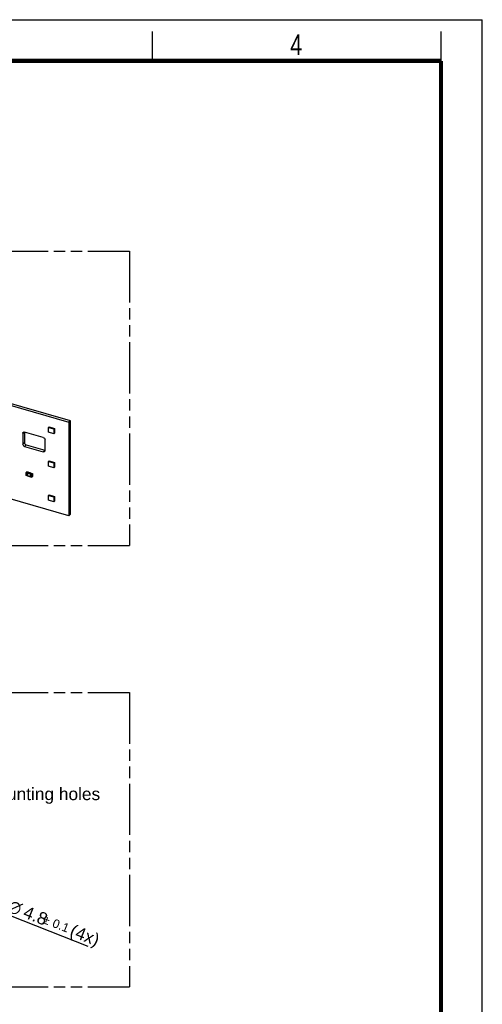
# Model space of a CAD drawing. Header units: millimetres. Extents: x 0 to 210, y 0 to 297.
# Tile 26 of 26: x 131 to 210, y 130 to 297. Entities that reach past the tile are written whole.
import ezdxf

# ---------------------------------------------------------------- set-up
doc = ezdxf.new("R2010")
doc.units = ezdxf.units.MM
doc.header["$LTSCALE"] = 19.36
doc.linetypes.add('PHANTOM', pattern=[0.8, 0.45, -0.05, 0.1, -0.05, 0.1, -0.05])
doc.layers.get('0').update_dxf_attribs({"linetype": 'CONTINUOUS'})
for name, color, linetype in [('DEFAULT_3', 7, 'PHANTOM'), ('Z_DIM_2D', 7, 'CONTINUOUS'), ('Z_NOTICE', 7, 'CONTINUOUS')]:
    doc.layers.add(name, color=color, linetype=linetype)
doc.styles.add('TEXTSTYLE_2', font='txt', dxfattribs={"width": 0.75})
doc.styles.add('TEXTSTYLE_3', font='helveticaneueltw1g-ltcn.otf')
doc.styles.add('TEXTSTYLE_4', font='gdt', dxfattribs={"width": 0.7})
doc.dimstyles.new('DIMSTYLE_6', dxfattribs={"dimtxt": 2.1, "dimasz": 3.5, "dimexe": 1.5, "dimexo": 0, "dimtad": 1, "dimdec": 3, "dimlfac": 5, "dimdsep": 46, "dimtxsty": 'TEXTSTYLE_3', "dimblk": '_FILLED', "dimblk1": '_FILLED', "dimblk2": '_FILLED', "dimcen": 0.09, "dimclrt": 5, "dimadec": 3, "dimazin": 2, "dimtol": 1, "dimtp": 0.1, "dimtm": 0.1, "dimtfac": 1, "dimtdec": 3, "dimtofl": 0, "dimtmove": 0, "dimatfit": 1, "dimldrblk": '_FILLED', "dimfxl": 0, "dimtolj": 1, "dimarcsym": 0})

# ---------------------------------------------------------------- blocks, each defined once
blk = doc.blocks.new('_FILLED')
at = {"color": 0, "linetype": 'ByBlock'}
blk.add_solid([(0, 0), (-1, 0.125), (-1, -0.125)], dxfattribs=at)
blk = doc.blocks.new('*D13')
at = {"layer": 'Z_DIM_2D', "color": 2, "linetype": 'Continuous', "transparency": 16777216}
blk.add_line((118.69, 149.22), (143.05, 139.57), dxfattribs=at)
at = {"layer": 'Z_DIM_2D', "color": 2, "linetype": 'Continuous', "transparency": 16777216, "xscale": 3.5, "yscale": 3.5, "zscale": 3.5, "rotation": 158.3816435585}
blk.add_blockref('_FILLED', (118.69, 149.22), dxfattribs=at)
at = {"layer": 'Z_DIM_2D', "color": 5, "linetype": 'Continuous', "transparency": 16777216}
for s, height, style, p in [('n', 2.1, 'TEXTSTYLE_4', (129.28, 145.59)), ('4.8', 2.1, 'TEXTSTYLE_3', (131.89, 144.55)), ('`', 1.47, 'TEXTSTYLE_4', (135.28, 143.55)), ('0.1', 1.47, 'TEXTSTYLE_3', (136.87, 142.92)), (' (4x)', 2.1, 'TEXTSTYLE_3', (139.05, 141.71))]:
    blk.add_text(s, height=height, rotation=-21.6184, dxfattribs=dict(at, style=style)).set_placement(p)

msp = doc.modelspace()

# ---------------------------------------------------------------- linework, layer by layer
at = {"color": 2, "linetype": 'Continuous'}
for p, q in [((0, 297), (210, 297)), ((210, 0), (210, 297)), ((154, 290), (154, 295)), ((203, 290), (203, 295))]:
    msp.add_line(p, q, dxfattribs=at)
at = {"color": 7, "linetype": 'Continuous'}
for p, q in [((58.98214, 251.94237), (139.81109, 228.60906)), ((140.08609, 228.84722), (59.25714, 252.18053)), ((139.81109, 212.73194), (58.98214, 236.06525)), ((136.36746, 227.73254), (136.45413, 227.80759)), ((136.36746, 227.73254), (137.29122, 227.46587)), ((136.36746, 226.92425), (136.36746, 227.73254)), ((136.45413, 227.80759), (137.37789, 227.54093)), ((137.29122, 227.46587), (137.37789, 227.54093)), ((137.37789, 227.54093), (137.37789, 226.73264)), ((140.08609, 228.84722), (139.81109, 228.60906)), ((139.81109, 228.60906), (139.81109, 212.73194)), ((140.08609, 212.9701), (140.08609, 228.84722)), ((132.01687, 226.73101), (132.01687, 224.88349)), ((132.29187, 226.93635), (132.29187, 225.12164)), ((135.48097, 226.01968), (132.30555, 226.93635)), ((137.29122, 226.65758), (136.36746, 226.92425)), ((137.29122, 227.46587), (137.29122, 226.65758)), ((137.37789, 226.73264), (137.29122, 226.65758)), ((132.30555, 224.51148), (135.48097, 223.59482)), ((132.58055, 224.74964), (135.75597, 223.83297)), ((135.76964, 223.80016), (135.76964, 225.64768)), ((136.36746, 221.95904), (136.45413, 222.0341)), ((136.36746, 221.95904), (137.29122, 221.69237)), ((136.36746, 221.15075), (136.36746, 221.95904)), ((137.29122, 220.88409), (136.36746, 221.15075)), ((136.45413, 222.0341), (137.37789, 221.76743)), ((137.29122, 221.69237), (137.37789, 221.76743)), ((137.29122, 221.69237), (137.29122, 220.88409)), ((137.37789, 220.95914), (137.29122, 220.88409)), ((137.37789, 221.76743), (137.37789, 220.95914)), ((132.55874, 220.07772), (132.55874, 219.56821)), ((132.67081, 220.17665), (132.55997, 220.08067)), ((132.72948, 219.51285), (132.56217, 219.56114)), ((132.88685, 220.11705), (132.67624, 220.17785)), ((132.72948, 219.56481), (132.77278, 219.55231)), ((132.73195, 220.03277), (132.7407, 220.04035)), ((132.73195, 219.98081), (132.7407, 219.98838)), ((132.73195, 219.51315), (132.7407, 219.52073)), ((132.7407, 220.04035), (132.784, 220.02785)), ((132.7407, 219.98838), (132.7407, 220.04035)), ((132.7407, 219.98838), (132.77794, 219.97763)), ((132.7407, 219.52073), (132.7407, 219.56157)), ((132.77794, 219.50998), (132.7407, 219.52073)), ((132.77448, 219.49986), (133.32126, 219.34201)), ((132.784, 220.02785), (132.77525, 220.02027)), ((132.77525, 220.02027), (132.77525, 219.50065)), ((132.87733, 220.10868), (132.88608, 220.11625)), ((133.42581, 219.95034), (132.87733, 220.10868)), ((132.88608, 220.11625), (132.88608, 220.10868)), ((133.36626, 219.38098), (133.32296, 219.39348)), ((133.32373, 219.86194), (133.33248, 219.86951)), ((133.33248, 219.81755), (133.32373, 219.80997)), ((133.32373, 219.39428), (133.32373, 219.80997)), ((133.33248, 219.3499), (133.32373, 219.34232)), ((133.33248, 219.86951), (133.37578, 219.85701)), ((133.33248, 219.81755), (133.33248, 219.86951)), ((133.33248, 219.81755), (133.36972, 219.8068)), ((133.33248, 219.3499), (133.33248, 219.39074)), ((133.36972, 219.33915), (133.33248, 219.3499)), ((133.36626, 219.32902), (133.53357, 219.28073)), ((133.37578, 219.85701), (133.36703, 219.84944)), ((133.36703, 219.84944), (133.36703, 219.79747)), ((133.36703, 219.38178), (133.36703, 219.32982)), ((133.43456, 219.95792), (133.42581, 219.95034)), ((133.43703, 219.95823), (133.64763, 219.89743)), ((133.539, 219.28192), (133.64984, 219.37791)), ((133.64984, 219.37791), (133.64929, 219.37752)), ((133.65107, 219.89037), (133.65107, 219.38086)), ((136.36746, 216.18554), (136.45413, 216.2606)), ((136.36746, 216.18554), (137.29122, 215.91888)), ((136.36746, 215.37725), (136.36746, 216.18554)), ((136.45413, 216.2606), (137.37789, 215.99393)), ((137.29122, 215.91888), (137.37789, 215.99393)), ((137.29122, 215.91888), (137.29122, 215.11059)), ((137.37789, 215.99393), (137.37789, 215.18564)), ((137.29122, 215.11059), (136.36746, 215.37725)), ((137.37789, 215.18564), (137.29122, 215.11059)), ((140.08609, 212.9701), (139.81109, 212.73194))]:
    msp.add_line(p, q, dxfattribs=at)
at = {"color": 9, "linetype": 'Continuous'}
for p, q in [((132.01687, 226.73101), (132.26392, 226.94496)), ((132.29187, 225.12165), (132.01687, 224.88349)), ((132.30555, 224.51148), (132.58055, 224.74964)), ((135.75597, 223.83297), (135.48097, 223.59482)), ((132.56088, 220.07373), (132.72398, 220.02665)), ((132.56088, 219.56422), (132.56088, 220.07373)), ((132.72398, 219.51714), (132.56088, 219.56422)), ((132.56379, 220.08131), (132.67463, 220.17729)), ((132.73195, 220.03277), (132.56379, 220.08131)), ((132.67463, 220.17729), (132.67624, 220.17785)), ((132.72398, 220.02665), (132.72398, 219.97469)), ((132.72398, 219.97469), (132.76728, 219.96219)), ((132.76728, 219.5566), (132.72398, 219.5691)), ((132.72398, 219.5691), (132.72398, 219.51714)), ((132.73195, 219.98081), (132.73195, 220.03277)), ((132.77525, 219.96831), (132.73195, 219.98081)), ((132.73195, 219.51315), (132.73195, 219.56512)), ((132.76728, 219.96219), (132.76728, 219.5566)), ((133.32373, 219.86194), (132.77525, 220.02027)), ((132.77738, 220.01123), (133.31576, 219.85582)), ((132.77738, 219.50172), (132.77738, 220.01123)), ((133.31576, 219.3463), (132.77738, 219.50172)), ((133.31576, 219.85582), (133.31576, 219.3463)), ((133.32373, 219.80997), (133.32373, 219.86194)), ((133.36703, 219.79747), (133.32373, 219.80997)), ((133.32373, 219.34232), (133.32373, 219.39428)), ((133.32586, 219.80094), (133.36917, 219.78844)), ((133.32586, 219.39535), (133.32586, 219.80094)), ((133.36917, 219.38285), (133.32586, 219.39535)), ((133.53518, 219.80089), (133.36703, 219.84944)), ((133.36917, 219.8404), (133.53227, 219.79332)), ((133.36917, 219.78844), (133.36917, 219.8404)), ((133.36917, 219.33089), (133.36917, 219.38285)), ((133.53227, 219.2838), (133.36917, 219.33089)), ((133.43456, 219.95792), (133.43703, 219.95823)), ((133.53227, 219.79332), (133.53227, 219.2838)), ((133.64602, 219.89688), (133.53518, 219.80089)), ((133.54024, 219.79438), (133.65107, 219.89037)), ((133.54024, 219.28487), (133.54024, 219.79438)), ((133.65107, 219.38086), (133.54024, 219.28487))]:
    msp.add_line(p, q, dxfattribs=at)
at = {"color": 7, "linetype": 'Continuous', "const_width": 0.7}
for points in [[(7, 290), (203, 290)], [(203, 7), (203, 290)]]:
    msp.add_lwpolyline(points, dxfattribs=at)
at = {"color": 7, "linetype": 'Continuous'}
msp.add_arc((135.8442, 224.13846), 0.31797, 253.8909244, 256.4443116, dxfattribs=at)
for points, knots in [([(132.01687, 226.73101), (132.01687, 226.76345), (132.0274, 226.8268), (132.0647, 226.88005), (132.08733, 226.89965)], [0, 0, 0, 0, 0.520029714, 1, 1, 1, 1]), ([(132.08733, 226.89965), (132.11459, 226.92325), (132.18843, 226.95573), (132.26703, 226.94747), (132.30555, 226.93635)], [0, 0, 0, 0, 0.473527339, 1, 1, 1, 1]), ([(135.48097, 226.01968), (135.56087, 225.99662), (135.70246, 225.89283), (135.76964, 225.7289), (135.76964, 225.64768)], [0, 0, 0, 0, 0.505912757, 1, 1, 1, 1]), ([(132.30555, 224.51148), (132.22564, 224.53455), (132.08406, 224.63834), (132.01687, 224.80226), (132.01687, 224.88349)], [0, 0, 0, 0, 0.505912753, 1, 1, 1, 1]), ([(132.29187, 225.12164), (132.29187, 225.04042), (132.35906, 224.8765), (132.50064, 224.7727), (132.58055, 224.74964)], [0, 0, 0, 0, 0.494087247, 1, 1, 1, 1]), ([(135.69919, 223.63151), (135.67193, 223.60791), (135.59809, 223.57544), (135.51948, 223.5837), (135.48097, 223.59482)], [0, 0, 0, 0, 0.473527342, 1, 1, 1, 1]), ([(135.76964, 223.80015), (135.76964, 223.76772), (135.75912, 223.70436), (135.72182, 223.65111), (135.69919, 223.63151)], [0, 0, 0, 0, 0.520029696, 1, 1, 1, 1]), ([(132.56217, 219.56114), (132.56105, 219.56147), (132.55874, 219.56222), (132.55833, 219.56513), (132.55894, 219.56596)], [0, 0, 0, 0, 0.530463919, 1, 1, 1, 1]), ([(132.55974, 220.08086), (132.55957, 220.0806), (132.55952, 220.07967), (132.55997, 220.07894), (132.56025, 220.07851)], [0, 0, 0, 0, 0.37750673, 1, 1, 1, 1]), ([(132.72949, 219.51296), (132.72994, 219.51282), (132.73078, 219.51263), (132.73166, 219.5129), (132.73195, 219.51315)], [0, 0, 0, 0, 0.546671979, 1, 1, 1, 1]), ([(132.77277, 219.55238), (132.77322, 219.55225), (132.77407, 219.55209), (132.77495, 219.55236), (132.77525, 219.55262)], [0, 0, 0, 0, 0.54655543, 1, 1, 1, 1]), ([(132.77738, 219.50172), (132.77676, 219.50128), (132.7759, 219.5008), (132.77493, 219.49978), (132.77459, 219.49988)], [0, 0, 0, 0, 0.679229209, 1, 1, 1, 1]), ([(133.32128, 219.34212), (133.32172, 219.34199), (133.32256, 219.3418), (133.32344, 219.34207), (133.32373, 219.34232)], [0, 0, 0, 0, 0.546671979, 1, 1, 1, 1]), ([(133.32303, 219.39354), (133.32338, 219.39346), (133.32431, 219.39448), (133.32524, 219.3949), (133.32586, 219.39535)], [0, 0, 0, 0, 0.316611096, 1, 1, 1, 1]), ([(133.36632, 219.32912), (133.36667, 219.32914), (133.36756, 219.33), (133.36855, 219.33045), (133.36917, 219.33089)], [0, 0, 0, 0, 0.319326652, 1, 1, 1, 1]), ([(133.36637, 219.38101), (133.36671, 219.38091), (133.36768, 219.38193), (133.36855, 219.38241), (133.36917, 219.38285)], [0, 0, 0, 0, 0.321147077, 1, 1, 1, 1]), ([(133.43707, 219.95816), (133.43661, 219.95829), (133.43575, 219.95845), (133.43486, 219.95818), (133.43456, 219.95792)], [0, 0, 0, 0, 0.54788125, 1, 1, 1, 1]), ([(133.65185, 219.89183), (133.65185, 219.89293), (133.65196, 219.89536), (133.64924, 219.89627), (133.64832, 219.89588)], [0, 0, 0, 0, 0.52709457, 1, 1, 1, 1]), ([(133.65107, 219.38086), (133.65107, 219.3803), (133.65087, 219.37919), (133.65035, 219.37817), (133.64999, 219.37775)], [0, 0, 0, 0, 0.504992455, 1, 1, 1, 1])]:
    msp.add_open_spline(points, degree=3, knots=knots, dxfattribs=at)
at = {"color": 9, "linetype": 'Continuous'}
for points in [[(132.56088, 219.56422), (132.55959, 219.56459), (132.5572, 219.56556), (132.55777, 219.56677)], [(132.56379, 220.08131), (132.56249, 220.08169), (132.56046, 220.08202), (132.55974, 220.08086)], [(132.56088, 220.07373), (132.56088, 220.07598), (132.56129, 220.08078), (132.56339, 220.07999)], [(133.53518, 219.80089), (133.53314, 219.79912), (133.53227, 219.79602), (133.53227, 219.79332)], [(133.53227, 219.79332), (133.53442, 219.79269), (133.53932, 219.79212), (133.53891, 219.79432)], [(133.53227, 219.2838), (133.53227, 219.28262), (133.53232, 219.28044), (133.53351, 219.28047)], [(133.54024, 219.28487), (133.53874, 219.28358), (133.53555, 219.28263), (133.53435, 219.2842)], [(133.54024, 219.79438), (133.54024, 219.79713), (133.53782, 219.80013), (133.53518, 219.80089)]]:
    msp.add_open_spline(points, degree=3, dxfattribs=at)
for points, knots in [([(132.55874, 220.07772), (132.55818, 220.07723), (132.55668, 220.07516), (132.55953, 220.07476), (132.56052, 220.07483)], [0, 0, 0, 0, 0.425622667, 1, 1, 1, 1]), ([(132.56218, 219.56115), (132.56173, 219.56125), (132.56097, 219.56239), (132.56088, 219.56352), (132.56088, 219.56422)], [0, 0, 0, 0, 0.397307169, 1, 1, 1, 1]), ([(132.67066, 220.1768), (132.67102, 220.1772), (132.67228, 220.17793), (132.67349, 220.17707), (132.674, 220.17658)], [0, 0, 0, 0, 0.432400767, 1, 1, 1, 1]), ([(132.67463, 220.17729), (132.67488, 220.17752), (132.6754, 220.17788), (132.67601, 220.17813), (132.67631, 220.17814)], [0, 0, 0, 0, 0.534721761, 1, 1, 1, 1]), ([(133.53924, 219.28173), (133.53941, 219.28199), (133.53945, 219.28291), (133.53901, 219.28364), (133.53872, 219.28408)], [0, 0, 0, 0, 0.37750673, 1, 1, 1, 1]), ([(133.64764, 219.89743), (133.64739, 219.89751), (133.64676, 219.89744), (133.64626, 219.89709), (133.64602, 219.89688)], [0, 0, 0, 0, 0.441743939, 1, 1, 1, 1]), ([(133.64602, 219.89688), (133.64725, 219.89652), (133.64963, 219.89591), (133.65028, 219.89272), (133.64956, 219.89204)], [0, 0, 0, 0, 0.563053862, 1, 1, 1, 1]), ([(133.65107, 219.89037), (133.6513, 219.89057), (133.65169, 219.891), (133.65197, 219.89154), (133.65205, 219.89181)], [0, 0, 0, 0, 0.512907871, 1, 1, 1, 1])]:
    msp.add_open_spline(points, degree=3, knots=knots, dxfattribs=at)
at = {"color": 7, "linetype": 'Continuous'}
for points in [[(132.67081, 220.17665), (132.67198, 220.17767), (132.67447, 220.17845), (132.67542, 220.17723)], [(132.73195, 220.03277), (132.72941, 220.03058), (132.72671, 220.02859), (132.72398, 220.02665)], [(132.73195, 219.98081), (132.72941, 219.97861), (132.72671, 219.97663), (132.72398, 219.97469)], [(132.72398, 219.5691), (132.72539, 219.56728), (132.72723, 219.56551), (132.72944, 219.56488)], [(132.72398, 219.51714), (132.72539, 219.51532), (132.72729, 219.51365), (132.72949, 219.51296)], [(132.77525, 219.96831), (132.77272, 219.96611), (132.77001, 219.96413), (132.76728, 219.96219)], [(132.76728, 219.5566), (132.76869, 219.55478), (132.77056, 219.55303), (132.77277, 219.55238)], [(132.77738, 220.01123), (132.77548, 220.01368), (132.77291, 220.01824), (132.77525, 220.02027)], [(133.32373, 219.86194), (133.3212, 219.85974), (133.31849, 219.85776), (133.31576, 219.85582)], [(133.31576, 219.3463), (133.31718, 219.34448), (133.31908, 219.34281), (133.32128, 219.34212)], [(133.32586, 219.80094), (133.32397, 219.80338), (133.32139, 219.80795), (133.32373, 219.80997)], [(133.36917, 219.8404), (133.36727, 219.84284), (133.36469, 219.84741), (133.36703, 219.84944)], [(133.36917, 219.78844), (133.36727, 219.79088), (133.36469, 219.79545), (133.36703, 219.79747)], [(133.53362, 219.28066), (133.53503, 219.28017), (133.53751, 219.28071), (133.53784, 219.28216)]]:
    msp.add_open_spline(points, degree=3, dxfattribs=at)
at = {"layer": 'DEFAULT_3', "color": 91, "linetype": 'PHANTOM', "true_color": 0x80ff80}
for p, q in [((50.12864, 257.68), (150.12864, 257.68)), ((150.12864, 257.68), (150.12864, 207.68)), ((50.12864, 207.68), (150.12864, 207.68)), ((50.12864, 182.68), (150.12864, 182.68)), ((150.12864, 182.68), (150.12864, 132.68)), ((50.12864, 132.68), (150.12864, 132.68))]:
    msp.add_line(p, q, dxfattribs=at)

# ---------------------------------------------------------------- texts
at = {"color": 5, "linetype": 'Continuous', "style": 'TEXTSTYLE_2', "width": 0.785714}
msp.add_text('4', height=3.5, dxfattribs=at).set_placement((177.38314, 290.99105))
at = {"layer": 'Z_NOTICE', "color": 5, "linetype": 'Continuous', "style": 'TEXTSTYLE_3'}
msp.add_text('  mounting holes', height=2.1, dxfattribs=at).set_placement((123.60941, 164.40126))

# ---------------------------------------------------------------- dimensions: what is measured, and where the dimension line sits
at = {"layer": 'Z_DIM_2D', "color": 2, "linetype": 'Continuous'}
dim = msp.add_diameter_dim_2p(p1=(118.68911, 149.22018), p2=(117.79664, 149.57387), text='%%c<> (4x)', dimstyle='DIMSTYLE_6', override={"dimpost": '<>'}, dxfattribs=at)
dim.commit()
dim.dimension.update_dxf_attribs({"geometry": '*D13', "text_midpoint": (136.64929, 143.79676), "dimtype": 163})

doc.saveas('drawing.dxf')
